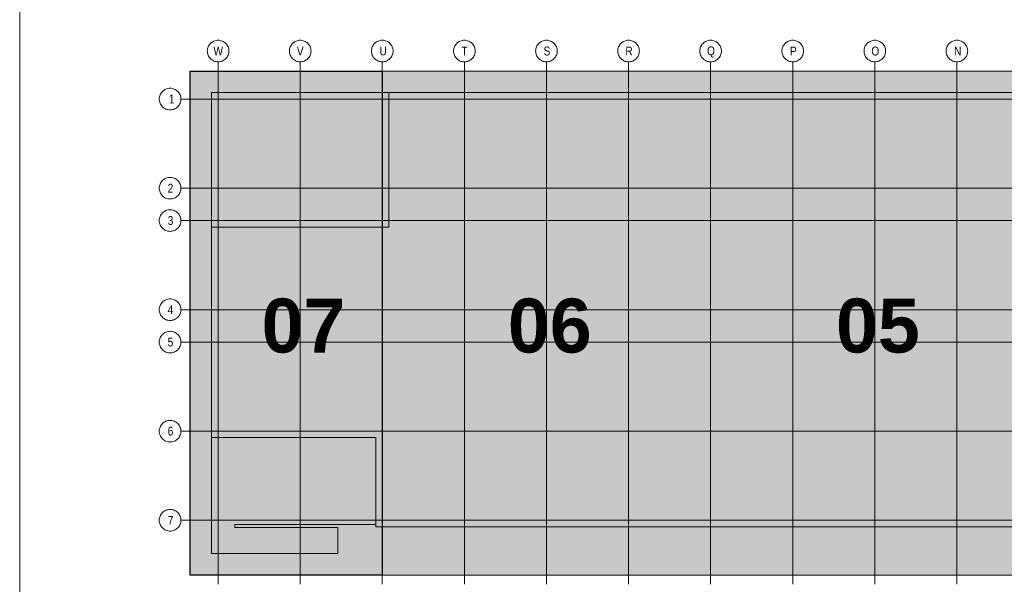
# Model space of a CAD drawing. Extents: x -500 to 300, y 62 to 1162.
# Tile 28 of 256: x 115 to 193, y 239 to 284. Entities that reach past the tile are written whole.
import ezdxf
from ezdxf.lldxf.tags import DXFTag

# ---------------------------------------------------------------- set-up
doc = ezdxf.new("R2010")
doc.units = 0
doc.layers.get('0').update_dxf_attribs({"lineweight": 13})
for name, color, linetype, lineweight in [('iwb_Plankopf Linie', 7, 'Continuous', 13), ('PK_LP', 7, 'Continuous', 9), ('PK_LP_Achsen', 7, 'STRICHPUNKT2', 5)]:
    doc.layers.add(name, color=color, linetype=linetype, lineweight=lineweight)
for name, color, linetype, lineweight, true_color in [('PK_LP_T07', 6, 'Continuous', 9, 0xff00ff), ('PK_LP_T07_Rest', 9, 'Continuous', 9, 0x808080), ('PK_LP_Tennung', 9, 'Continuous', 18, 0x808080)]:
    doc.layers.add(name, color=color, linetype=linetype, lineweight=lineweight, true_color=true_color)
doc.styles.get("Standard").update_dxf_attribs({"font": 'ARIALN.TTF'})
tags = doc.linetypes.add('grob', pattern=[14, 3, -8, 3]).pattern_tags.tags
tags[8:9] = [DXFTag(74, 4), DXFTag(75, 0), DXFTag(340, '0'), DXFTag(46, 0.0), DXFTag(50, 0.0), DXFTag(44, 0.0), DXFTag(45, 0.0)]
tags[6:7] = [DXFTag(74, 4), DXFTag(75, 0), DXFTag(340, '0'), DXFTag(46, 0.0), DXFTag(50, 0.0), DXFTag(44, 0.0), DXFTag(45, 0.0)]
tags[4:5] = [DXFTag(74, 4), DXFTag(75, 0), DXFTag(340, '0'), DXFTag(46, 0.0), DXFTag(50, 0.0), DXFTag(44, 0.0), DXFTag(45, 0.0)]
tags = doc.linetypes.add('STRICHPUNKT2', pattern=[12.7, 6.35, -3.175, 0, -3.175]).pattern_tags.tags
tags[10:11] = [DXFTag(74, 4), DXFTag(75, 0), DXFTag(340, '0'), DXFTag(46, 0.0), DXFTag(50, 0.0), DXFTag(44, 0.0), DXFTag(45, 0.0)]
tags[8:9] = [DXFTag(74, 4), DXFTag(75, 0), DXFTag(340, '0'), DXFTag(46, 0.0), DXFTag(50, 0.0), DXFTag(44, 0.0), DXFTag(45, 0.0)]
tags[6:7] = [DXFTag(74, 4), DXFTag(75, 0), DXFTag(340, '0'), DXFTag(46, 0.0), DXFTag(50, 0.0), DXFTag(44, 0.0), DXFTag(45, 0.0)]
tags[4:5] = [DXFTag(74, 4), DXFTag(75, 0), DXFTag(340, '0'), DXFTag(46, 0.0), DXFTag(50, 0.0), DXFTag(44, 0.0), DXFTag(45, 0.0)]

# ---------------------------------------------------------------- blocks, each defined once
blk = doc.blocks.new('Blockreferenz-A06G93K58I')
at = {"linetype": 'ByBlock', "lineweight": -2, "ltscale": 0.13}
blk.add_hatch(color=0, dxfattribs=at).paths.add_polyline_path([(128.76, 240.014), (128.76, 279.685), (143.888, 279.685), (143.888, 243.82), (143.888, 240.014)])
at = {"layer": 'PK_LP', "linetype": 'grob', "lineweight": 30, "ltscale": 0.3}
for p, q in [((128.76, 279.685), (143.888, 279.685)), ((128.76, 240.014), (128.76, 279.685)), ((143.888, 279.685), (143.888, 240.014)), ((143.888, 240.014), (128.76, 240.014))]:
    blk.add_line(p, q, dxfattribs=at)
at = {"layer": 'PK_LP', "linetype": 'grob', "lineweight": 5, "ltscale": 0.13}
for p, q in [((143.888, 279.685), (169.728, 279.685)), ((143.888, 240.014), (143.888, 279.685)), ((169.728, 279.685), (195.568, 279.685)), ((169.728, 240.014), (169.728, 279.685)), ((169.728, 279.685), (169.728, 240.014)), ((169.728, 240.014), (143.888, 240.014)), ((195.568, 240.014), (169.728, 240.014))]:
    blk.add_line(p, q, dxfattribs=at)
at = {"layer": 'PK_LP', "linetype": 'ByBlock', "lineweight": -2, "ltscale": 0.13}
blk.add_line((143.888, 240.014), (143.888, 279.685), dxfattribs=at)
at = {"layer": 'PK_LP', "linetype": 'ByBlock', "lineweight": 13, "ltscale": 0.13}
for p, q in [((130.46, 277.985), (144.395, 277.985)), ((130.46, 267.408), (130.46, 277.985)), ((209.085, 277.985), (144.395, 277.985)), ((144.395, 277.985), (144.395, 267.408)), ((144.395, 277.985), (144.395, 267.408)), ((130.46, 267.408), (130.46, 250.833)), ((144.395, 267.408), (130.46, 267.408)), ((144.395, 267.408), (130.46, 267.408)), ((130.46, 241.714), (130.46, 250.833)), ((130.46, 250.833), (143.38, 250.833)), ((130.46, 250.833), (143.38, 250.833)), ((143.38, 250.833), (143.38, 243.996)), ((143.38, 250.833), (143.38, 243.82)), ((143.38, 243.996), (132.286, 243.996)), ((132.286, 243.996), (132.286, 243.754)), ((132.286, 243.754), (140.398, 243.754)), ((140.398, 243.754), (140.398, 241.714)), ((143.38, 243.82), (196.075, 243.82)), ((140.398, 241.714), (130.46, 241.714))]:
    blk.add_line(p, q, dxfattribs=at)
at = {"layer": 'PK_LP_Achsen', "linetype": 'ByBlock', "ltscale": 0.13}
for p, q in [((130.642, 282.043), (130.721, 282.071)), ((130.721, 282.071), (130.802, 282.091)), ((130.802, 282.091), (130.884, 282.103)), ((130.884, 282.103), (130.968, 282.108)), ((130.968, 282.108), (131.051, 282.103)), ((131.051, 282.103), (131.134, 282.091)), ((131.134, 282.091), (131.214, 282.071)), ((131.214, 282.071), (131.293, 282.043)), ((137.102, 282.043), (137.181, 282.071)), ((137.181, 282.071), (137.262, 282.091)), ((137.262, 282.091), (137.344, 282.103)), ((137.344, 282.103), (137.428, 282.108)), ((137.428, 282.108), (137.511, 282.103)), ((137.511, 282.103), (137.594, 282.091)), ((137.594, 282.091), (137.674, 282.071)), ((137.674, 282.071), (137.753, 282.043)), ((143.562, 282.043), (143.641, 282.071)), ((143.641, 282.071), (143.722, 282.091)), ((143.722, 282.091), (143.804, 282.103)), ((143.804, 282.103), (143.888, 282.108)), ((143.888, 282.108), (143.971, 282.103)), ((143.971, 282.103), (144.054, 282.091)), ((144.054, 282.091), (144.134, 282.071)), ((144.134, 282.071), (144.213, 282.043)), ((150.022, 282.043), (150.101, 282.071)), ((150.101, 282.071), (150.182, 282.091)), ((150.182, 282.091), (150.264, 282.103)), ((150.264, 282.103), (150.348, 282.108)), ((150.348, 282.108), (150.431, 282.103)), ((150.431, 282.103), (150.514, 282.091)), ((150.514, 282.091), (150.594, 282.071)), ((150.594, 282.071), (150.673, 282.043)), ((156.482, 282.043), (156.561, 282.071)), ((156.561, 282.071), (156.642, 282.091)), ((156.642, 282.091), (156.724, 282.103)), ((156.724, 282.103), (156.808, 282.108)), ((156.808, 282.108), (156.891, 282.103)), ((156.891, 282.103), (156.974, 282.091)), ((156.974, 282.091), (157.054, 282.071)), ((157.054, 282.071), (157.133, 282.043)), ((162.942, 282.043), (163.021, 282.071)), ((163.021, 282.071), (163.102, 282.091)), ((163.102, 282.091), (163.184, 282.103)), ((163.184, 282.103), (163.268, 282.108)), ((163.268, 282.108), (163.351, 282.103)), ((163.351, 282.103), (163.434, 282.091)), ((163.434, 282.091), (163.514, 282.071)), ((163.514, 282.071), (163.593, 282.043)), ((169.402, 282.043), (169.481, 282.071)), ((169.481, 282.071), (169.562, 282.091)), ((169.562, 282.091), (169.644, 282.103)), ((169.644, 282.103), (169.728, 282.108)), ((169.728, 282.108), (169.811, 282.103)), ((169.811, 282.103), (169.894, 282.091)), ((169.894, 282.091), (169.974, 282.071)), ((169.974, 282.071), (170.053, 282.043)), ((175.862, 282.043), (175.941, 282.071)), ((175.941, 282.071), (176.022, 282.091)), ((176.022, 282.091), (176.104, 282.103)), ((176.104, 282.103), (176.188, 282.108)), ((176.188, 282.108), (176.271, 282.103)), ((176.271, 282.103), (176.354, 282.091)), ((176.354, 282.091), (176.434, 282.071)), ((176.434, 282.071), (176.513, 282.043)), ((182.322, 282.043), (182.401, 282.071)), ((182.401, 282.071), (182.482, 282.091)), ((182.482, 282.091), (182.564, 282.103)), ((182.564, 282.103), (182.648, 282.108)), ((182.648, 282.108), (182.731, 282.103)), ((182.731, 282.103), (182.814, 282.091)), ((182.814, 282.091), (182.894, 282.071)), ((182.894, 282.071), (182.973, 282.043)), ((188.782, 282.043), (188.861, 282.071)), ((188.861, 282.071), (188.942, 282.091)), ((188.942, 282.091), (189.024, 282.103)), ((189.024, 282.103), (189.108, 282.108)), ((189.108, 282.108), (189.191, 282.103)), ((189.191, 282.103), (189.274, 282.091)), ((189.274, 282.091), (189.354, 282.071)), ((189.354, 282.071), (189.433, 282.043)), ((130.118, 281.258), (130.122, 281.341)), ((130.122, 281.341), (130.134, 281.423)), ((130.134, 281.423), (130.154, 281.504)), ((130.154, 281.504), (130.182, 281.583)), ((130.182, 281.583), (130.218, 281.658)), ((130.218, 281.658), (130.261, 281.73)), ((130.261, 281.73), (130.311, 281.797)), ((130.311, 281.797), (130.367, 281.859)), ((130.367, 281.859), (130.428, 281.915)), ((130.428, 281.915), (130.495, 281.964)), ((130.495, 281.964), (130.567, 282.007)), ((130.567, 282.007), (130.642, 282.043)), ((131.293, 282.043), (131.368, 282.007)), ((131.368, 282.007), (131.44, 281.964)), ((131.44, 281.964), (131.507, 281.915)), ((131.507, 281.915), (131.569, 281.859)), ((131.569, 281.859), (131.625, 281.797)), ((131.625, 281.797), (131.674, 281.73)), ((131.674, 281.73), (131.717, 281.658)), ((131.717, 281.658), (131.753, 281.583)), ((131.753, 281.583), (131.781, 281.504)), ((131.781, 281.504), (131.801, 281.423)), ((131.801, 281.423), (131.814, 281.341)), ((131.814, 281.341), (131.818, 281.258)), ((136.578, 281.258), (136.582, 281.341)), ((136.582, 281.341), (136.594, 281.423)), ((136.594, 281.423), (136.614, 281.504)), ((136.614, 281.504), (136.642, 281.583)), ((136.642, 281.583), (136.678, 281.658)), ((136.678, 281.658), (136.721, 281.73)), ((136.721, 281.73), (136.771, 281.797)), ((136.771, 281.797), (136.827, 281.859)), ((136.827, 281.859), (136.888, 281.915)), ((136.888, 281.915), (136.955, 281.964)), ((136.955, 281.964), (137.027, 282.007)), ((137.027, 282.007), (137.102, 282.043)), ((137.753, 282.043), (137.828, 282.007)), ((137.828, 282.007), (137.9, 281.964)), ((137.9, 281.964), (137.967, 281.915)), ((137.967, 281.915), (138.029, 281.859)), ((138.029, 281.859), (138.085, 281.797)), ((138.085, 281.797), (138.134, 281.73)), ((138.134, 281.73), (138.177, 281.658)), ((138.177, 281.658), (138.213, 281.583)), ((138.213, 281.583), (138.241, 281.504)), ((138.241, 281.504), (138.261, 281.423)), ((138.261, 281.423), (138.274, 281.341)), ((138.274, 281.341), (138.278, 281.258)), ((143.038, 281.258), (143.042, 281.341)), ((143.042, 281.341), (143.054, 281.423)), ((143.054, 281.423), (143.074, 281.504)), ((143.074, 281.504), (143.102, 281.583)), ((143.102, 281.583), (143.138, 281.658)), ((143.138, 281.658), (143.181, 281.73)), ((143.181, 281.73), (143.231, 281.797)), ((143.231, 281.797), (143.287, 281.859)), ((143.287, 281.859), (143.348, 281.915)), ((143.348, 281.915), (143.415, 281.964)), ((143.415, 281.964), (143.487, 282.007)), ((143.487, 282.007), (143.562, 282.043)), ((144.213, 282.043), (144.288, 282.007)), ((144.288, 282.007), (144.36, 281.964)), ((144.36, 281.964), (144.427, 281.915)), ((144.427, 281.915), (144.489, 281.859)), ((144.489, 281.859), (144.545, 281.797)), ((144.545, 281.797), (144.594, 281.73)), ((144.594, 281.73), (144.637, 281.658)), ((144.637, 281.658), (144.673, 281.583)), ((144.673, 281.583), (144.701, 281.504)), ((144.701, 281.504), (144.721, 281.423)), ((144.721, 281.423), (144.734, 281.341)), ((144.734, 281.341), (144.738, 281.258)), ((149.498, 281.258), (149.502, 281.341)), ((149.502, 281.341), (149.514, 281.423)), ((149.514, 281.423), (149.534, 281.504)), ((149.534, 281.504), (149.562, 281.583)), ((149.562, 281.583), (149.598, 281.658)), ((149.598, 281.658), (149.641, 281.73)), ((149.641, 281.73), (149.691, 281.797)), ((149.691, 281.797), (149.747, 281.859)), ((149.747, 281.859), (149.808, 281.915)), ((149.808, 281.915), (149.875, 281.964)), ((149.875, 281.964), (149.947, 282.007)), ((149.947, 282.007), (150.022, 282.043)), ((150.673, 282.043), (150.748, 282.007)), ((150.748, 282.007), (150.82, 281.964)), ((150.82, 281.964), (150.887, 281.915)), ((150.887, 281.915), (150.949, 281.859)), ((150.949, 281.859), (151.005, 281.797)), ((151.005, 281.797), (151.054, 281.73)), ((151.054, 281.73), (151.097, 281.658)), ((151.097, 281.658), (151.133, 281.583)), ((151.133, 281.583), (151.161, 281.504)), ((151.161, 281.504), (151.181, 281.423)), ((151.181, 281.423), (151.194, 281.341)), ((151.194, 281.341), (151.198, 281.258)), ((155.958, 281.258), (155.962, 281.341)), ((155.962, 281.341), (155.974, 281.423)), ((155.974, 281.423), (155.994, 281.504)), ((155.994, 281.504), (156.022, 281.583)), ((156.022, 281.583), (156.058, 281.658)), ((156.058, 281.658), (156.101, 281.73)), ((156.101, 281.73), (156.151, 281.797)), ((156.151, 281.797), (156.207, 281.859)), ((156.207, 281.859), (156.268, 281.915)), ((156.268, 281.915), (156.335, 281.964)), ((156.335, 281.964), (156.407, 282.007)), ((156.407, 282.007), (156.482, 282.043)), ((157.133, 282.043), (157.208, 282.007)), ((157.208, 282.007), (157.28, 281.964)), ((157.28, 281.964), (157.347, 281.915)), ((157.347, 281.915), (157.409, 281.859)), ((157.409, 281.859), (157.465, 281.797)), ((157.465, 281.797), (157.514, 281.73)), ((157.514, 281.73), (157.557, 281.658)), ((157.557, 281.658), (157.593, 281.583)), ((157.593, 281.583), (157.621, 281.504)), ((157.621, 281.504), (157.641, 281.423)), ((157.641, 281.423), (157.654, 281.341)), ((157.654, 281.341), (157.658, 281.258)), ((162.418, 281.258), (162.422, 281.341)), ((162.422, 281.341), (162.434, 281.423)), ((162.434, 281.423), (162.454, 281.504)), ((162.454, 281.504), (162.482, 281.583)), ((162.482, 281.583), (162.518, 281.658)), ((162.518, 281.658), (162.561, 281.73)), ((162.561, 281.73), (162.611, 281.797)), ((162.611, 281.797), (162.667, 281.859)), ((162.667, 281.859), (162.728, 281.915)), ((162.728, 281.915), (162.795, 281.964)), ((162.795, 281.964), (162.867, 282.007)), ((162.867, 282.007), (162.942, 282.043)), ((163.593, 282.043), (163.668, 282.007)), ((163.668, 282.007), (163.74, 281.964)), ((163.74, 281.964), (163.807, 281.915)), ((163.807, 281.915), (163.869, 281.859)), ((163.869, 281.859), (163.925, 281.797)), ((163.925, 281.797), (163.974, 281.73)), ((163.974, 281.73), (164.017, 281.658)), ((164.017, 281.658), (164.053, 281.583)), ((164.053, 281.583), (164.081, 281.504)), ((164.081, 281.504), (164.101, 281.423)), ((164.101, 281.423), (164.114, 281.341)), ((164.114, 281.341), (164.118, 281.258)), ((168.878, 281.258), (168.882, 281.341)), ((168.882, 281.341), (168.894, 281.423)), ((168.894, 281.423), (168.914, 281.504)), ((168.914, 281.504), (168.942, 281.583)), ((168.942, 281.583), (168.978, 281.658)), ((168.978, 281.658), (169.021, 281.73)), ((169.021, 281.73), (169.071, 281.797)), ((169.071, 281.797), (169.127, 281.859)), ((169.127, 281.859), (169.188, 281.915)), ((169.188, 281.915), (169.255, 281.964)), ((169.255, 281.964), (169.327, 282.007)), ((169.327, 282.007), (169.402, 282.043)), ((170.053, 282.043), (170.128, 282.007)), ((170.128, 282.007), (170.2, 281.964)), ((170.2, 281.964), (170.267, 281.915)), ((170.267, 281.915), (170.329, 281.859)), ((170.329, 281.859), (170.385, 281.797)), ((170.385, 281.797), (170.434, 281.73)), ((170.434, 281.73), (170.477, 281.658)), ((170.477, 281.658), (170.513, 281.583)), ((170.513, 281.583), (170.541, 281.504)), ((170.541, 281.504), (170.561, 281.423)), ((170.561, 281.423), (170.574, 281.341)), ((170.574, 281.341), (170.578, 281.258)), ((175.338, 281.258), (175.342, 281.341)), ((175.342, 281.341), (175.354, 281.423)), ((175.354, 281.423), (175.374, 281.504)), ((175.374, 281.504), (175.402, 281.583)), ((175.402, 281.583), (175.438, 281.658)), ((175.438, 281.658), (175.481, 281.73)), ((175.481, 281.73), (175.531, 281.797)), ((175.531, 281.797), (175.587, 281.859)), ((175.587, 281.859), (175.648, 281.915)), ((175.648, 281.915), (175.715, 281.964)), ((175.715, 281.964), (175.787, 282.007)), ((175.787, 282.007), (175.862, 282.043)), ((176.513, 282.043), (176.588, 282.007)), ((176.588, 282.007), (176.66, 281.964)), ((176.66, 281.964), (176.727, 281.915)), ((176.727, 281.915), (176.789, 281.859)), ((176.789, 281.859), (176.845, 281.797)), ((176.845, 281.797), (176.894, 281.73)), ((176.894, 281.73), (176.937, 281.658)), ((176.937, 281.658), (176.973, 281.583)), ((176.973, 281.583), (177.001, 281.504)), ((177.001, 281.504), (177.021, 281.423)), ((177.021, 281.423), (177.034, 281.341)), ((177.034, 281.341), (177.038, 281.258)), ((181.798, 281.258), (181.802, 281.341)), ((181.802, 281.341), (181.814, 281.423)), ((181.814, 281.423), (181.834, 281.504)), ((181.834, 281.504), (181.862, 281.583)), ((181.862, 281.583), (181.898, 281.658)), ((181.898, 281.658), (181.941, 281.73)), ((181.941, 281.73), (181.991, 281.797)), ((181.991, 281.797), (182.047, 281.859)), ((182.047, 281.859), (182.108, 281.915)), ((182.108, 281.915), (182.175, 281.964)), ((182.175, 281.964), (182.247, 282.007)), ((182.247, 282.007), (182.322, 282.043)), ((182.973, 282.043), (183.048, 282.007)), ((183.048, 282.007), (183.12, 281.964)), ((183.12, 281.964), (183.187, 281.915)), ((183.187, 281.915), (183.249, 281.859)), ((183.249, 281.859), (183.305, 281.797)), ((183.305, 281.797), (183.354, 281.73)), ((183.354, 281.73), (183.397, 281.658)), ((183.397, 281.658), (183.433, 281.583)), ((183.433, 281.583), (183.461, 281.504)), ((183.461, 281.504), (183.481, 281.423)), ((183.481, 281.423), (183.494, 281.341)), ((183.494, 281.341), (183.498, 281.258)), ((188.258, 281.258), (188.262, 281.341)), ((188.262, 281.341), (188.274, 281.423)), ((188.274, 281.423), (188.294, 281.504)), ((188.294, 281.504), (188.322, 281.583)), ((188.322, 281.583), (188.358, 281.658)), ((188.358, 281.658), (188.401, 281.73)), ((188.401, 281.73), (188.451, 281.797)), ((188.451, 281.797), (188.507, 281.859)), ((188.507, 281.859), (188.568, 281.915)), ((188.568, 281.915), (188.635, 281.964)), ((188.635, 281.964), (188.707, 282.007)), ((188.707, 282.007), (188.782, 282.043)), ((189.433, 282.043), (189.508, 282.007)), ((189.508, 282.007), (189.58, 281.964)), ((189.58, 281.964), (189.647, 281.915)), ((189.647, 281.915), (189.709, 281.859)), ((189.709, 281.859), (189.765, 281.797)), ((189.765, 281.797), (189.814, 281.73)), ((189.814, 281.73), (189.857, 281.658)), ((189.857, 281.658), (189.893, 281.583)), ((189.893, 281.583), (189.921, 281.504)), ((189.921, 281.504), (189.941, 281.423)), ((189.941, 281.423), (189.954, 281.341)), ((189.954, 281.341), (189.958, 281.258)), ((130.122, 281.174), (130.118, 281.258)), ((130.134, 281.092), (130.122, 281.174)), ((130.154, 281.011), (130.134, 281.092)), ((130.182, 280.932), (130.154, 281.011)), ((130.218, 280.857), (130.182, 280.932)), ((130.261, 280.785), (130.218, 280.857)), ((130.311, 280.718), (130.261, 280.785)), ((130.367, 280.656), (130.311, 280.718)), ((130.428, 280.6), (130.367, 280.656)), ((130.495, 280.551), (130.428, 280.6)), ((130.567, 280.508), (130.495, 280.551)), ((130.642, 280.472), (130.567, 280.508)), ((131.368, 280.508), (131.293, 280.472)), ((131.44, 280.551), (131.368, 280.508)), ((131.507, 280.6), (131.44, 280.551)), ((131.569, 280.656), (131.507, 280.6)), ((131.625, 280.718), (131.569, 280.656)), ((131.674, 280.785), (131.625, 280.718)), ((131.717, 280.857), (131.674, 280.785)), ((131.753, 280.932), (131.717, 280.857)), ((131.781, 281.011), (131.753, 280.932)), ((131.801, 281.092), (131.781, 281.011)), ((131.814, 281.174), (131.801, 281.092)), ((131.818, 281.258), (131.814, 281.174)), ((136.582, 281.174), (136.578, 281.258)), ((136.594, 281.092), (136.582, 281.174)), ((136.614, 281.011), (136.594, 281.092)), ((136.642, 280.932), (136.614, 281.011)), ((136.678, 280.857), (136.642, 280.932)), ((136.721, 280.785), (136.678, 280.857)), ((136.771, 280.718), (136.721, 280.785)), ((136.827, 280.656), (136.771, 280.718)), ((136.888, 280.6), (136.827, 280.656)), ((136.955, 280.551), (136.888, 280.6)), ((137.027, 280.508), (136.955, 280.551)), ((137.102, 280.472), (137.027, 280.508)), ((137.828, 280.508), (137.753, 280.472)), ((137.9, 280.551), (137.828, 280.508)), ((137.967, 280.6), (137.9, 280.551)), ((138.029, 280.656), (137.967, 280.6)), ((138.085, 280.718), (138.029, 280.656)), ((138.134, 280.785), (138.085, 280.718)), ((138.177, 280.857), (138.134, 280.785)), ((138.213, 280.932), (138.177, 280.857)), ((138.241, 281.011), (138.213, 280.932)), ((138.261, 281.092), (138.241, 281.011)), ((138.274, 281.174), (138.261, 281.092)), ((138.278, 281.258), (138.274, 281.174)), ((143.042, 281.174), (143.038, 281.258)), ((143.054, 281.092), (143.042, 281.174)), ((143.074, 281.011), (143.054, 281.092)), ((143.102, 280.932), (143.074, 281.011)), ((143.138, 280.857), (143.102, 280.932)), ((143.181, 280.785), (143.138, 280.857)), ((143.231, 280.718), (143.181, 280.785)), ((143.287, 280.656), (143.231, 280.718)), ((143.348, 280.6), (143.287, 280.656)), ((143.415, 280.551), (143.348, 280.6)), ((143.487, 280.508), (143.415, 280.551)), ((143.562, 280.472), (143.487, 280.508)), ((144.288, 280.508), (144.213, 280.472)), ((144.36, 280.551), (144.288, 280.508)), ((144.427, 280.6), (144.36, 280.551)), ((144.489, 280.656), (144.427, 280.6)), ((144.545, 280.718), (144.489, 280.656)), ((144.594, 280.785), (144.545, 280.718)), ((144.637, 280.857), (144.594, 280.785)), ((144.673, 280.932), (144.637, 280.857)), ((144.701, 281.011), (144.673, 280.932)), ((144.721, 281.092), (144.701, 281.011)), ((144.734, 281.174), (144.721, 281.092)), ((144.738, 281.258), (144.734, 281.174)), ((149.502, 281.174), (149.498, 281.258)), ((149.514, 281.092), (149.502, 281.174)), ((149.534, 281.011), (149.514, 281.092)), ((149.562, 280.932), (149.534, 281.011)), ((149.598, 280.857), (149.562, 280.932)), ((149.641, 280.785), (149.598, 280.857)), ((149.691, 280.718), (149.641, 280.785)), ((149.747, 280.656), (149.691, 280.718)), ((149.808, 280.6), (149.747, 280.656)), ((149.875, 280.551), (149.808, 280.6)), ((149.947, 280.508), (149.875, 280.551)), ((150.022, 280.472), (149.947, 280.508)), ((150.748, 280.508), (150.673, 280.472)), ((150.82, 280.551), (150.748, 280.508)), ((150.887, 280.6), (150.82, 280.551)), ((150.949, 280.656), (150.887, 280.6)), ((151.005, 280.718), (150.949, 280.656)), ((151.054, 280.785), (151.005, 280.718)), ((151.097, 280.857), (151.054, 280.785)), ((151.133, 280.932), (151.097, 280.857)), ((151.161, 281.011), (151.133, 280.932)), ((151.181, 281.092), (151.161, 281.011)), ((151.194, 281.174), (151.181, 281.092)), ((151.198, 281.258), (151.194, 281.174)), ((155.962, 281.174), (155.958, 281.258)), ((155.974, 281.092), (155.962, 281.174)), ((155.994, 281.011), (155.974, 281.092)), ((156.022, 280.932), (155.994, 281.011)), ((156.058, 280.857), (156.022, 280.932)), ((156.101, 280.785), (156.058, 280.857)), ((156.151, 280.718), (156.101, 280.785)), ((156.207, 280.656), (156.151, 280.718)), ((156.268, 280.6), (156.207, 280.656)), ((156.335, 280.551), (156.268, 280.6)), ((156.407, 280.508), (156.335, 280.551)), ((156.482, 280.472), (156.407, 280.508)), ((157.208, 280.508), (157.133, 280.472)), ((157.28, 280.551), (157.208, 280.508)), ((157.347, 280.6), (157.28, 280.551)), ((157.409, 280.656), (157.347, 280.6)), ((157.465, 280.718), (157.409, 280.656)), ((157.514, 280.785), (157.465, 280.718)), ((157.557, 280.857), (157.514, 280.785)), ((157.593, 280.932), (157.557, 280.857)), ((157.621, 281.011), (157.593, 280.932)), ((157.641, 281.092), (157.621, 281.011)), ((157.654, 281.174), (157.641, 281.092)), ((157.658, 281.258), (157.654, 281.174)), ((162.422, 281.174), (162.418, 281.258)), ((162.434, 281.092), (162.422, 281.174)), ((162.454, 281.011), (162.434, 281.092)), ((162.482, 280.932), (162.454, 281.011)), ((162.518, 280.857), (162.482, 280.932)), ((162.561, 280.785), (162.518, 280.857)), ((162.611, 280.718), (162.561, 280.785)), ((162.667, 280.656), (162.611, 280.718)), ((162.728, 280.6), (162.667, 280.656)), ((162.795, 280.551), (162.728, 280.6)), ((162.867, 280.508), (162.795, 280.551)), ((162.942, 280.472), (162.867, 280.508)), ((163.668, 280.508), (163.593, 280.472)), ((163.74, 280.551), (163.668, 280.508)), ((163.807, 280.6), (163.74, 280.551)), ((163.869, 280.656), (163.807, 280.6)), ((163.925, 280.718), (163.869, 280.656)), ((163.974, 280.785), (163.925, 280.718)), ((164.017, 280.857), (163.974, 280.785)), ((164.053, 280.932), (164.017, 280.857)), ((164.081, 281.011), (164.053, 280.932)), ((164.101, 281.092), (164.081, 281.011)), ((164.114, 281.174), (164.101, 281.092)), ((164.118, 281.258), (164.114, 281.174)), ((168.882, 281.174), (168.878, 281.258)), ((168.894, 281.092), (168.882, 281.174)), ((168.914, 281.011), (168.894, 281.092)), ((168.942, 280.932), (168.914, 281.011)), ((168.978, 280.857), (168.942, 280.932)), ((169.021, 280.785), (168.978, 280.857)), ((169.071, 280.718), (169.021, 280.785)), ((169.127, 280.656), (169.071, 280.718)), ((169.188, 280.6), (169.127, 280.656)), ((169.255, 280.551), (169.188, 280.6)), ((169.327, 280.508), (169.255, 280.551)), ((169.402, 280.472), (169.327, 280.508)), ((170.128, 280.508), (170.053, 280.472)), ((170.2, 280.551), (170.128, 280.508)), ((170.267, 280.6), (170.2, 280.551)), ((170.329, 280.656), (170.267, 280.6)), ((170.385, 280.718), (170.329, 280.656)), ((170.434, 280.785), (170.385, 280.718)), ((170.477, 280.857), (170.434, 280.785)), ((170.513, 280.932), (170.477, 280.857)), ((170.541, 281.011), (170.513, 280.932)), ((170.561, 281.092), (170.541, 281.011)), ((170.574, 281.174), (170.561, 281.092)), ((170.578, 281.258), (170.574, 281.174)), ((175.342, 281.174), (175.338, 281.258)), ((175.354, 281.092), (175.342, 281.174)), ((175.374, 281.011), (175.354, 281.092)), ((175.402, 280.932), (175.374, 281.011)), ((175.438, 280.857), (175.402, 280.932)), ((175.481, 280.785), (175.438, 280.857)), ((175.531, 280.718), (175.481, 280.785)), ((175.587, 280.656), (175.531, 280.718)), ((175.648, 280.6), (175.587, 280.656)), ((175.715, 280.551), (175.648, 280.6)), ((175.787, 280.508), (175.715, 280.551)), ((175.862, 280.472), (175.787, 280.508)), ((176.588, 280.508), (176.513, 280.472)), ((176.66, 280.551), (176.588, 280.508)), ((176.727, 280.6), (176.66, 280.551)), ((176.789, 280.656), (176.727, 280.6)), ((176.845, 280.718), (176.789, 280.656)), ((176.894, 280.785), (176.845, 280.718)), ((176.937, 280.857), (176.894, 280.785)), ((176.973, 280.932), (176.937, 280.857)), ((177.001, 281.011), (176.973, 280.932)), ((177.021, 281.092), (177.001, 281.011)), ((177.034, 281.174), (177.021, 281.092)), ((177.038, 281.258), (177.034, 281.174)), ((181.802, 281.174), (181.798, 281.258)), ((181.814, 281.092), (181.802, 281.174)), ((181.834, 281.011), (181.814, 281.092)), ((181.862, 280.932), (181.834, 281.011)), ((181.898, 280.857), (181.862, 280.932)), ((181.941, 280.785), (181.898, 280.857)), ((181.991, 280.718), (181.941, 280.785)), ((182.047, 280.656), (181.991, 280.718)), ((182.108, 280.6), (182.047, 280.656)), ((182.175, 280.551), (182.108, 280.6)), ((182.247, 280.508), (182.175, 280.551)), ((182.322, 280.472), (182.247, 280.508)), ((183.048, 280.508), (182.973, 280.472)), ((183.12, 280.551), (183.048, 280.508)), ((183.187, 280.6), (183.12, 280.551)), ((183.249, 280.656), (183.187, 280.6)), ((183.305, 280.718), (183.249, 280.656)), ((183.354, 280.785), (183.305, 280.718)), ((183.397, 280.857), (183.354, 280.785)), ((183.433, 280.932), (183.397, 280.857)), ((183.461, 281.011), (183.433, 280.932)), ((183.481, 281.092), (183.461, 281.011)), ((183.494, 281.174), (183.481, 281.092)), ((183.498, 281.258), (183.494, 281.174)), ((188.262, 281.174), (188.258, 281.258)), ((188.274, 281.092), (188.262, 281.174)), ((188.294, 281.011), (188.274, 281.092)), ((188.322, 280.932), (188.294, 281.011)), ((188.358, 280.857), (188.322, 280.932)), ((188.401, 280.785), (188.358, 280.857)), ((188.451, 280.718), (188.401, 280.785)), ((188.507, 280.656), (188.451, 280.718)), ((188.568, 280.6), (188.507, 280.656)), ((188.635, 280.551), (188.568, 280.6)), ((188.707, 280.508), (188.635, 280.551)), ((188.782, 280.472), (188.707, 280.508)), ((189.508, 280.508), (189.433, 280.472)), ((189.58, 280.551), (189.508, 280.508)), ((189.647, 280.6), (189.58, 280.551)), ((189.709, 280.656), (189.647, 280.6)), ((189.765, 280.718), (189.709, 280.656)), ((189.814, 280.785), (189.765, 280.718)), ((189.857, 280.857), (189.814, 280.785)), ((189.893, 280.932), (189.857, 280.857)), ((189.921, 281.011), (189.893, 280.932)), ((189.941, 281.092), (189.921, 281.011)), ((189.954, 281.174), (189.941, 281.092)), ((189.958, 281.258), (189.954, 281.174)), ((130.721, 280.444), (130.642, 280.472)), ((130.802, 280.424), (130.721, 280.444)), ((130.884, 280.412), (130.802, 280.424)), ((130.968, 280.408), (130.884, 280.412)), ((131.051, 280.412), (130.968, 280.408)), ((131.134, 280.424), (131.051, 280.412)), ((131.214, 280.444), (131.134, 280.424)), ((131.293, 280.472), (131.214, 280.444)), ((137.181, 280.444), (137.102, 280.472)), ((137.262, 280.424), (137.181, 280.444)), ((137.344, 280.412), (137.262, 280.424)), ((137.428, 280.408), (137.344, 280.412)), ((137.511, 280.412), (137.428, 280.408)), ((137.594, 280.424), (137.511, 280.412)), ((137.674, 280.444), (137.594, 280.424)), ((137.753, 280.472), (137.674, 280.444)), ((143.641, 280.444), (143.562, 280.472)), ((143.722, 280.424), (143.641, 280.444)), ((143.804, 280.412), (143.722, 280.424)), ((143.888, 280.408), (143.804, 280.412)), ((143.971, 280.412), (143.888, 280.408)), ((144.054, 280.424), (143.971, 280.412)), ((144.134, 280.444), (144.054, 280.424)), ((144.213, 280.472), (144.134, 280.444)), ((150.101, 280.444), (150.022, 280.472)), ((150.182, 280.424), (150.101, 280.444)), ((150.264, 280.412), (150.182, 280.424)), ((150.348, 280.408), (150.264, 280.412)), ((150.431, 280.412), (150.348, 280.408)), ((150.514, 280.424), (150.431, 280.412)), ((150.594, 280.444), (150.514, 280.424)), ((150.673, 280.472), (150.594, 280.444)), ((156.561, 280.444), (156.482, 280.472)), ((156.642, 280.424), (156.561, 280.444)), ((156.724, 280.412), (156.642, 280.424)), ((156.808, 280.408), (156.724, 280.412)), ((156.891, 280.412), (156.808, 280.408)), ((156.974, 280.424), (156.891, 280.412)), ((157.054, 280.444), (156.974, 280.424)), ((157.133, 280.472), (157.054, 280.444)), ((163.021, 280.444), (162.942, 280.472)), ((163.102, 280.424), (163.021, 280.444)), ((163.184, 280.412), (163.102, 280.424)), ((163.268, 280.408), (163.184, 280.412)), ((163.351, 280.412), (163.268, 280.408)), ((163.434, 280.424), (163.351, 280.412)), ((163.514, 280.444), (163.434, 280.424)), ((163.593, 280.472), (163.514, 280.444)), ((169.481, 280.444), (169.402, 280.472)), ((169.562, 280.424), (169.481, 280.444)), ((169.644, 280.412), (169.562, 280.424)), ((169.728, 280.408), (169.644, 280.412)), ((169.811, 280.412), (169.728, 280.408)), ((169.894, 280.424), (169.811, 280.412)), ((169.974, 280.444), (169.894, 280.424)), ((170.053, 280.472), (169.974, 280.444)), ((175.941, 280.444), (175.862, 280.472)), ((176.022, 280.424), (175.941, 280.444)), ((176.104, 280.412), (176.022, 280.424)), ((176.188, 280.408), (176.104, 280.412)), ((176.271, 280.412), (176.188, 280.408)), ((176.354, 280.424), (176.271, 280.412)), ((176.434, 280.444), (176.354, 280.424)), ((176.513, 280.472), (176.434, 280.444)), ((182.401, 280.444), (182.322, 280.472)), ((182.482, 280.424), (182.401, 280.444)), ((182.564, 280.412), (182.482, 280.424)), ((182.648, 280.408), (182.564, 280.412)), ((182.731, 280.412), (182.648, 280.408)), ((182.814, 280.424), (182.731, 280.412)), ((182.894, 280.444), (182.814, 280.424)), ((182.973, 280.472), (182.894, 280.444)), ((188.861, 280.444), (188.782, 280.472)), ((188.942, 280.424), (188.861, 280.444)), ((189.024, 280.412), (188.942, 280.424)), ((189.108, 280.408), (189.024, 280.412)), ((189.191, 280.412), (189.108, 280.408)), ((189.274, 280.424), (189.191, 280.412)), ((189.354, 280.444), (189.274, 280.424)), ((189.433, 280.472), (189.354, 280.444)), ((126.649, 278.135), (126.716, 278.184)), ((126.716, 278.184), (126.787, 278.227)), ((126.787, 278.227), (126.862, 278.263)), ((126.862, 278.263), (126.941, 278.291)), ((126.941, 278.291), (127.022, 278.311)), ((127.022, 278.311), (127.104, 278.323)), ((127.104, 278.323), (127.188, 278.328)), ((127.188, 278.328), (127.271, 278.323)), ((127.271, 278.323), (127.354, 278.311)), ((127.354, 278.311), (127.434, 278.291)), ((127.434, 278.291), (127.513, 278.263)), ((127.513, 278.263), (127.588, 278.227)), ((127.588, 278.227), (127.66, 278.184)), ((127.66, 278.184), (127.727, 278.135)), ((126.338, 277.478), (126.342, 277.561)), ((126.342, 277.394), (126.338, 277.478)), ((126.342, 277.561), (126.354, 277.643)), ((126.354, 277.643), (126.374, 277.724)), ((126.374, 277.724), (126.402, 277.803)), ((126.402, 277.803), (126.438, 277.878)), ((126.438, 277.878), (126.481, 277.95)), ((126.481, 277.95), (126.531, 278.017)), ((126.531, 278.017), (126.587, 278.079)), ((126.587, 278.079), (126.649, 278.135)), ((127.727, 278.135), (127.789, 278.079)), ((127.789, 278.079), (127.845, 278.017)), ((127.845, 278.017), (127.894, 277.95)), ((127.894, 277.95), (127.937, 277.878)), ((127.937, 277.878), (127.973, 277.803)), ((127.973, 277.803), (128.001, 277.724)), ((128.001, 277.724), (128.021, 277.643)), ((128.021, 277.643), (128.034, 277.561)), ((128.034, 277.561), (128.038, 277.478)), ((128.038, 277.478), (128.034, 277.394)), ((126.354, 277.312), (126.342, 277.394)), ((126.374, 277.231), (126.354, 277.312)), ((126.402, 277.152), (126.374, 277.231)), ((126.438, 277.077), (126.402, 277.152)), ((126.481, 277.005), (126.438, 277.077)), ((126.531, 276.938), (126.481, 277.005)), ((126.587, 276.877), (126.531, 276.938)), ((126.649, 276.82), (126.587, 276.877)), ((126.716, 276.771), (126.649, 276.82)), ((126.787, 276.728), (126.716, 276.771)), ((126.862, 276.692), (126.787, 276.728)), ((126.941, 276.664), (126.862, 276.692)), ((127.022, 276.644), (126.941, 276.664)), ((127.104, 276.632), (127.022, 276.644)), ((127.188, 276.628), (127.104, 276.632)), ((127.271, 276.632), (127.188, 276.628)), ((127.354, 276.644), (127.271, 276.632)), ((127.434, 276.664), (127.354, 276.644)), ((127.513, 276.692), (127.434, 276.664)), ((127.588, 276.728), (127.513, 276.692)), ((127.66, 276.771), (127.588, 276.728)), ((127.727, 276.82), (127.66, 276.771)), ((127.789, 276.877), (127.727, 276.82)), ((127.845, 276.938), (127.789, 276.877)), ((127.894, 277.005), (127.845, 276.938)), ((127.937, 277.077), (127.894, 277.005)), ((127.973, 277.152), (127.937, 277.077)), ((128.001, 277.231), (127.973, 277.152)), ((128.021, 277.312), (128.001, 277.231)), ((128.034, 277.394), (128.021, 277.312)), ((126.716, 271.172), (126.787, 271.215)), ((126.787, 271.215), (126.862, 271.25)), ((126.862, 271.25), (126.941, 271.278)), ((126.941, 271.278), (127.022, 271.299)), ((127.022, 271.299), (127.104, 271.311)), ((127.104, 271.311), (127.188, 271.315)), ((127.188, 271.315), (127.271, 271.311)), ((127.271, 271.311), (127.354, 271.299)), ((127.354, 271.299), (127.434, 271.278)), ((127.434, 271.278), (127.513, 271.25)), ((127.513, 271.25), (127.588, 271.215)), ((127.588, 271.215), (127.66, 271.172)), ((126.338, 270.465), (126.342, 270.548)), ((126.342, 270.382), (126.338, 270.465)), ((126.342, 270.548), (126.354, 270.631)), ((126.354, 270.631), (126.374, 270.712)), ((126.374, 270.712), (126.402, 270.79)), ((126.402, 270.79), (126.438, 270.866)), ((126.438, 270.866), (126.481, 270.937)), ((126.481, 270.937), (126.531, 271.004)), ((126.531, 271.004), (126.587, 271.066)), ((126.587, 271.066), (126.649, 271.122)), ((126.649, 271.122), (126.716, 271.172)), ((127.66, 271.172), (127.727, 271.122)), ((127.727, 271.122), (127.789, 271.066)), ((127.789, 271.066), (127.845, 271.004)), ((127.845, 271.004), (127.894, 270.937)), ((127.894, 270.937), (127.937, 270.866)), ((127.937, 270.866), (127.973, 270.79)), ((127.973, 270.79), (128.001, 270.712)), ((128.001, 270.712), (128.021, 270.631)), ((128.021, 270.631), (128.034, 270.548)), ((128.034, 270.548), (128.038, 270.465)), ((128.038, 270.465), (128.034, 270.382)), ((126.354, 270.299), (126.342, 270.382)), ((126.374, 270.218), (126.354, 270.299)), ((126.402, 270.14), (126.374, 270.218)), ((126.438, 270.064), (126.402, 270.14)), ((126.481, 269.993), (126.438, 270.064)), ((126.531, 269.926), (126.481, 269.993)), ((126.587, 269.864), (126.531, 269.926)), ((126.649, 269.808), (126.587, 269.864)), ((126.716, 269.758), (126.649, 269.808)), ((126.787, 269.715), (126.716, 269.758)), ((126.862, 269.68), (126.787, 269.715)), ((126.941, 269.652), (126.862, 269.68)), ((127.022, 269.631), (126.941, 269.652)), ((127.434, 269.652), (127.354, 269.631)), ((127.513, 269.68), (127.434, 269.652)), ((127.588, 269.715), (127.513, 269.68)), ((127.66, 269.758), (127.588, 269.715)), ((127.727, 269.808), (127.66, 269.758)), ((127.789, 269.864), (127.727, 269.808)), ((127.845, 269.926), (127.789, 269.864)), ((127.894, 269.993), (127.845, 269.926)), ((127.937, 270.064), (127.894, 269.993)), ((127.973, 270.14), (127.937, 270.064)), ((128.001, 270.218), (127.973, 270.14)), ((128.021, 270.299), (128.001, 270.218)), ((128.034, 270.382), (128.021, 270.299)), ((127.104, 269.619), (127.022, 269.631)), ((127.188, 269.615), (127.104, 269.619)), ((127.271, 269.619), (127.188, 269.615)), ((127.354, 269.631), (127.271, 269.619)), ((126.354, 268.081), (126.374, 268.162)), ((126.374, 268.162), (126.402, 268.24)), ((126.402, 268.24), (126.438, 268.316)), ((126.438, 268.316), (126.481, 268.387)), ((126.481, 268.387), (126.531, 268.454)), ((126.531, 268.454), (126.587, 268.516)), ((126.587, 268.516), (126.649, 268.572)), ((126.649, 268.572), (126.716, 268.622)), ((126.716, 268.622), (126.787, 268.665)), ((126.787, 268.665), (126.862, 268.7)), ((126.862, 268.7), (126.941, 268.728)), ((126.941, 268.728), (127.022, 268.749)), ((127.022, 268.749), (127.104, 268.761)), ((127.104, 268.761), (127.188, 268.765)), ((127.188, 268.765), (127.271, 268.761)), ((127.271, 268.761), (127.354, 268.749)), ((127.354, 268.749), (127.434, 268.728)), ((127.434, 268.728), (127.513, 268.7)), ((127.513, 268.7), (127.588, 268.665)), ((127.588, 268.665), (127.66, 268.622)), ((127.66, 268.622), (127.727, 268.572)), ((127.727, 268.572), (127.789, 268.516)), ((127.789, 268.516), (127.845, 268.454)), ((127.845, 268.454), (127.894, 268.387)), ((127.894, 268.387), (127.937, 268.316)), ((127.937, 268.316), (127.973, 268.24)), ((127.973, 268.24), (128.001, 268.162)), ((128.001, 268.162), (128.021, 268.081)), ((126.338, 267.915), (126.342, 267.998)), ((126.342, 267.832), (126.338, 267.915)), ((126.342, 267.998), (126.354, 268.081)), ((126.354, 267.749), (126.342, 267.832)), ((126.374, 267.668), (126.354, 267.749)), ((126.402, 267.59), (126.374, 267.668)), ((126.438, 267.514), (126.402, 267.59)), ((126.481, 267.443), (126.438, 267.514)), ((126.531, 267.376), (126.481, 267.443)), ((126.587, 267.314), (126.531, 267.376)), ((127.845, 267.376), (127.789, 267.314)), ((127.894, 267.443), (127.845, 267.376)), ((127.937, 267.514), (127.894, 267.443)), ((127.973, 267.59), (127.937, 267.514)), ((128.001, 267.668), (127.973, 267.59)), ((128.021, 267.749), (128.001, 267.668)), ((128.021, 268.081), (128.034, 267.998)), ((128.034, 267.832), (128.021, 267.749)), ((128.034, 267.998), (128.038, 267.915)), ((128.038, 267.915), (128.034, 267.832)), ((126.649, 267.258), (126.587, 267.314)), ((126.716, 267.208), (126.649, 267.258)), ((126.787, 267.165), (126.716, 267.208)), ((126.862, 267.13), (126.787, 267.165)), ((126.941, 267.102), (126.862, 267.13)), ((127.022, 267.081), (126.941, 267.102)), ((127.104, 267.069), (127.022, 267.081)), ((127.188, 267.065), (127.104, 267.069)), ((127.271, 267.069), (127.188, 267.065)), ((127.354, 267.081), (127.271, 267.069)), ((127.434, 267.102), (127.354, 267.081)), ((127.513, 267.13), (127.434, 267.102)), ((127.588, 267.165), (127.513, 267.13)), ((127.66, 267.208), (127.588, 267.165)), ((127.727, 267.258), (127.66, 267.208)), ((127.789, 267.314), (127.727, 267.258)), ((126.354, 261.068), (126.374, 261.149)), ((126.374, 261.149), (126.402, 261.228)), ((126.402, 261.228), (126.438, 261.303)), ((126.438, 261.303), (126.481, 261.375)), ((126.481, 261.375), (126.531, 261.442)), ((126.531, 261.442), (126.587, 261.504)), ((126.587, 261.504), (126.649, 261.56)), ((126.649, 261.56), (126.716, 261.609)), ((126.716, 261.609), (126.787, 261.652)), ((126.787, 261.652), (126.862, 261.688)), ((126.862, 261.688), (126.941, 261.716)), ((126.941, 261.716), (127.022, 261.736)), ((127.022, 261.736), (127.104, 261.748)), ((127.104, 261.748), (127.188, 261.753)), ((127.188, 261.753), (127.271, 261.748)), ((127.271, 261.748), (127.354, 261.736)), ((127.354, 261.736), (127.434, 261.716)), ((127.434, 261.716), (127.513, 261.688)), ((127.513, 261.688), (127.588, 261.652)), ((127.588, 261.652), (127.66, 261.609)), ((127.66, 261.609), (127.727, 261.56)), ((127.727, 261.56), (127.789, 261.504)), ((127.789, 261.504), (127.845, 261.442)), ((127.845, 261.442), (127.894, 261.375)), ((127.894, 261.375), (127.937, 261.303)), ((127.937, 261.303), (127.973, 261.228)), ((127.973, 261.228), (128.001, 261.149)), ((128.001, 261.149), (128.021, 261.068)), ((126.338, 260.903), (126.342, 260.986)), ((126.342, 260.819), (126.338, 260.903)), ((126.342, 260.986), (126.354, 261.068)), ((126.354, 260.737), (126.342, 260.819)), ((126.374, 260.656), (126.354, 260.737)), ((126.402, 260.577), (126.374, 260.656)), ((126.438, 260.502), (126.402, 260.577)), ((126.481, 260.43), (126.438, 260.502)), ((126.531, 260.363), (126.481, 260.43)), ((126.587, 260.302), (126.531, 260.363)), ((127.845, 260.363), (127.789, 260.302)), ((127.894, 260.43), (127.845, 260.363)), ((127.937, 260.502), (127.894, 260.43)), ((127.973, 260.577), (127.937, 260.502)), ((128.001, 260.656), (127.973, 260.577)), ((128.021, 260.737), (128.001, 260.656)), ((128.021, 261.068), (128.034, 260.986)), ((128.034, 260.819), (128.021, 260.737)), ((128.034, 260.986), (128.038, 260.903)), ((128.038, 260.903), (128.034, 260.819)), ((126.649, 260.245), (126.587, 260.302)), ((126.716, 260.196), (126.649, 260.245)), ((126.787, 260.153), (126.716, 260.196)), ((126.862, 260.117), (126.787, 260.153)), ((126.941, 260.089), (126.862, 260.117)), ((127.022, 260.069), (126.941, 260.089)), ((127.104, 260.057), (127.022, 260.069)), ((127.188, 260.053), (127.104, 260.057)), ((127.271, 260.057), (127.188, 260.053)), ((127.354, 260.069), (127.271, 260.057)), ((127.434, 260.089), (127.354, 260.069)), ((127.513, 260.117), (127.434, 260.089)), ((127.588, 260.153), (127.513, 260.117)), ((127.66, 260.196), (127.588, 260.153)), ((127.727, 260.245), (127.66, 260.196)), ((127.789, 260.302), (127.727, 260.245)), ((126.438, 258.753), (126.481, 258.825)), ((126.481, 258.825), (126.531, 258.892)), ((126.531, 258.892), (126.587, 258.954)), ((126.587, 258.954), (126.649, 259.01)), ((126.649, 259.01), (126.716, 259.059)), ((126.716, 259.059), (126.787, 259.102)), ((126.787, 259.102), (126.862, 259.138)), ((126.862, 259.138), (126.941, 259.166)), ((126.941, 259.166), (127.022, 259.186)), ((127.022, 259.186), (127.104, 259.198)), ((127.104, 259.198), (127.188, 259.203)), ((127.188, 259.203), (127.271, 259.198)), ((127.271, 259.198), (127.354, 259.186)), ((127.354, 259.186), (127.434, 259.166)), ((127.434, 259.166), (127.513, 259.138)), ((127.513, 259.138), (127.588, 259.102)), ((127.588, 259.102), (127.66, 259.059)), ((127.66, 259.059), (127.727, 259.01)), ((127.727, 259.01), (127.789, 258.954)), ((127.789, 258.954), (127.845, 258.892)), ((127.845, 258.892), (127.894, 258.825)), ((127.894, 258.825), (127.937, 258.753)), ((126.338, 258.353), (126.342, 258.436)), ((126.342, 258.269), (126.338, 258.353)), ((126.342, 258.436), (126.354, 258.518)), ((126.354, 258.187), (126.342, 258.269)), ((126.354, 258.518), (126.374, 258.599)), ((126.374, 258.106), (126.354, 258.187)), ((126.374, 258.599), (126.402, 258.678)), ((126.402, 258.027), (126.374, 258.106)), ((126.402, 258.678), (126.438, 258.753)), ((126.438, 257.952), (126.402, 258.027)), ((127.937, 258.753), (127.973, 258.678)), ((127.973, 258.027), (127.937, 257.952)), ((127.973, 258.678), (128.001, 258.599)), ((128.001, 258.106), (127.973, 258.027)), ((128.001, 258.599), (128.021, 258.518)), ((128.021, 258.187), (128.001, 258.106)), ((128.021, 258.518), (128.034, 258.436)), ((128.034, 258.269), (128.021, 258.187)), ((128.034, 258.436), (128.038, 258.353)), ((128.038, 258.353), (128.034, 258.269)), ((126.481, 257.88), (126.438, 257.952)), ((126.531, 257.813), (126.481, 257.88)), ((126.587, 257.752), (126.531, 257.813)), ((126.649, 257.695), (126.587, 257.752)), ((126.716, 257.646), (126.649, 257.695)), ((126.787, 257.603), (126.716, 257.646)), ((126.862, 257.567), (126.787, 257.603)), ((126.941, 257.539), (126.862, 257.567)), ((127.022, 257.519), (126.941, 257.539)), ((127.104, 257.507), (127.022, 257.519)), ((127.188, 257.503), (127.104, 257.507)), ((127.271, 257.507), (127.188, 257.503)), ((127.354, 257.519), (127.271, 257.507)), ((127.434, 257.539), (127.354, 257.519)), ((127.513, 257.567), (127.434, 257.539)), ((127.588, 257.603), (127.513, 257.567)), ((127.66, 257.646), (127.588, 257.603)), ((127.727, 257.695), (127.66, 257.646)), ((127.789, 257.752), (127.727, 257.695)), ((127.845, 257.813), (127.789, 257.752)), ((127.894, 257.88), (127.845, 257.813)), ((127.937, 257.952), (127.894, 257.88)), ((126.481, 251.812), (126.531, 251.879)), ((126.531, 251.879), (126.587, 251.941)), ((126.587, 251.941), (126.649, 251.997)), ((126.649, 251.997), (126.716, 252.047)), ((126.716, 252.047), (126.787, 252.09)), ((126.787, 252.09), (126.862, 252.125)), ((126.862, 252.125), (126.941, 252.153)), ((126.941, 252.153), (127.022, 252.174)), ((127.022, 252.174), (127.104, 252.186)), ((127.104, 252.186), (127.188, 252.19)), ((127.188, 252.19), (127.271, 252.186)), ((127.271, 252.186), (127.354, 252.174)), ((127.354, 252.174), (127.434, 252.153)), ((127.434, 252.153), (127.513, 252.125)), ((127.513, 252.125), (127.588, 252.09)), ((127.588, 252.09), (127.66, 252.047)), ((127.66, 252.047), (127.727, 251.997)), ((127.727, 251.997), (127.789, 251.941)), ((127.789, 251.941), (127.845, 251.879)), ((127.845, 251.879), (127.894, 251.812)), ((126.338, 251.34), (126.342, 251.423)), ((126.342, 251.257), (126.338, 251.34)), ((126.342, 251.423), (126.354, 251.506)), ((126.354, 251.174), (126.342, 251.257)), ((126.354, 251.506), (126.374, 251.587)), ((126.374, 251.093), (126.354, 251.174)), ((126.374, 251.587), (126.402, 251.665)), ((126.402, 251.015), (126.374, 251.093)), ((126.402, 251.665), (126.438, 251.741)), ((126.438, 251.741), (126.481, 251.812)), ((127.894, 251.812), (127.937, 251.741)), ((127.937, 251.741), (127.973, 251.665)), ((127.973, 251.665), (128.001, 251.587)), ((128.001, 251.093), (127.973, 251.015)), ((128.001, 251.587), (128.021, 251.506)), ((128.021, 251.174), (128.001, 251.093)), ((128.021, 251.506), (128.034, 251.423)), ((128.034, 251.257), (128.021, 251.174)), ((128.034, 251.423), (128.038, 251.34)), ((128.038, 251.34), (128.034, 251.257)), ((126.438, 250.939), (126.402, 251.015)), ((126.481, 250.868), (126.438, 250.939)), ((126.531, 250.801), (126.481, 250.868)), ((126.587, 250.739), (126.531, 250.801)), ((126.649, 250.683), (126.587, 250.739)), ((126.716, 250.633), (126.649, 250.683)), ((126.787, 250.59), (126.716, 250.633)), ((126.862, 250.555), (126.787, 250.59)), ((126.941, 250.527), (126.862, 250.555)), ((127.022, 250.506), (126.941, 250.527)), ((127.104, 250.494), (127.022, 250.506)), ((127.188, 250.49), (127.104, 250.494)), ((127.271, 250.494), (127.188, 250.49)), ((127.354, 250.506), (127.271, 250.494)), ((127.434, 250.527), (127.354, 250.506)), ((127.513, 250.555), (127.434, 250.527)), ((127.588, 250.59), (127.513, 250.555)), ((127.66, 250.633), (127.588, 250.59)), ((127.727, 250.683), (127.66, 250.633)), ((127.789, 250.739), (127.727, 250.683)), ((127.845, 250.801), (127.789, 250.739)), ((127.894, 250.868), (127.845, 250.801)), ((127.937, 250.939), (127.894, 250.868)), ((127.973, 251.015), (127.937, 250.939)), ((126.481, 244.8), (126.531, 244.867)), ((126.531, 244.867), (126.587, 244.929)), ((126.587, 244.929), (126.649, 244.985)), ((126.649, 244.985), (126.716, 245.034)), ((126.716, 245.034), (126.787, 245.077)), ((126.787, 245.077), (126.862, 245.113)), ((126.862, 245.113), (126.941, 245.141)), ((126.941, 245.141), (127.022, 245.161)), ((127.022, 245.161), (127.104, 245.173)), ((127.104, 245.173), (127.188, 245.178)), ((127.188, 245.178), (127.271, 245.173)), ((127.271, 245.173), (127.354, 245.161)), ((127.354, 245.161), (127.434, 245.141)), ((127.434, 245.141), (127.513, 245.113)), ((127.513, 245.113), (127.588, 245.077)), ((127.588, 245.077), (127.66, 245.034)), ((127.66, 245.034), (127.727, 244.985)), ((127.727, 244.985), (127.789, 244.929)), ((127.789, 244.929), (127.845, 244.867)), ((127.845, 244.867), (127.894, 244.8)), ((126.338, 244.328), (126.342, 244.411)), ((126.342, 244.244), (126.338, 244.328)), ((126.342, 244.411), (126.354, 244.493)), ((126.354, 244.162), (126.342, 244.244)), ((126.354, 244.493), (126.374, 244.574)), ((126.374, 244.081), (126.354, 244.162)), ((126.374, 244.574), (126.402, 244.653)), ((126.402, 244.002), (126.374, 244.081)), ((126.402, 244.653), (126.438, 244.728)), ((126.438, 244.728), (126.481, 244.8)), ((127.894, 244.8), (127.937, 244.728)), ((127.937, 244.728), (127.973, 244.653)), ((127.973, 244.653), (128.001, 244.574)), ((128.001, 244.081), (127.973, 244.002)), ((128.001, 244.574), (128.021, 244.493)), ((128.021, 244.162), (128.001, 244.081)), ((128.021, 244.493), (128.034, 244.411)), ((128.034, 244.244), (128.021, 244.162)), ((128.034, 244.411), (128.038, 244.328)), ((128.038, 244.328), (128.034, 244.244)), ((126.438, 243.927), (126.402, 244.002)), ((126.481, 243.855), (126.438, 243.927)), ((126.531, 243.788), (126.481, 243.855)), ((126.587, 243.727), (126.531, 243.788)), ((126.649, 243.67), (126.587, 243.727)), ((126.716, 243.621), (126.649, 243.67)), ((126.787, 243.578), (126.716, 243.621)), ((126.862, 243.542), (126.787, 243.578)), ((126.941, 243.514), (126.862, 243.542)), ((127.022, 243.494), (126.941, 243.514)), ((127.104, 243.482), (127.022, 243.494)), ((127.188, 243.478), (127.104, 243.482)), ((127.271, 243.482), (127.188, 243.478)), ((127.354, 243.494), (127.271, 243.482)), ((127.434, 243.514), (127.354, 243.494)), ((127.513, 243.542), (127.434, 243.514)), ((127.588, 243.578), (127.513, 243.542)), ((127.66, 243.621), (127.588, 243.578)), ((127.727, 243.67), (127.66, 243.621)), ((127.789, 243.727), (127.727, 243.67)), ((127.845, 243.788), (127.789, 243.727)), ((127.894, 243.855), (127.845, 243.788)), ((127.937, 243.927), (127.894, 243.855)), ((127.973, 244.002), (127.937, 243.927))]:
    blk.add_line(p, q, dxfattribs=at)
at = {"layer": 'PK_LP_Achsen', "linetype": 'STRICHPUNKT2', "ltscale": 0.13}
for p, q in [((130.968, 280.408), (130.968, 239.291)), ((137.428, 280.408), (137.428, 239.291)), ((143.888, 280.408), (143.888, 239.291)), ((150.348, 280.408), (150.348, 239.291)), ((156.808, 280.408), (156.808, 239.291)), ((163.268, 280.408), (163.268, 239.291)), ((169.728, 280.408), (169.728, 239.291)), ((176.188, 280.408), (176.188, 239.291)), ((182.648, 280.408), (182.648, 239.291)), ((189.108, 280.408), (189.108, 239.291)), ((128.038, 277.478), (282.648, 277.478)), ((128.038, 270.465), (282.648, 270.465)), ((128.038, 267.915), (282.648, 267.915)), ((128.038, 260.903), (282.648, 260.903)), ((128.038, 258.353), (282.648, 258.353)), ((128.038, 251.34), (282.648, 251.34)), ((128.038, 244.328), (282.648, 244.328))]:
    blk.add_line(p, q, dxfattribs=at)
at = {"layer": 'PK_LP_T07_Rest', "linetype": 'ByBlock', "lineweight": -2, "ltscale": 0.13}
for points in [[(143.888, 240.014), (143.888, 279.685), (169.728, 240.014), (169.728, 279.685)], [(169.728, 240.014), (169.728, 279.685), (195.568, 240.014), (195.568, 279.685)]]:
    blk.add_solid(points, dxfattribs=at)
at = {"layer": 'PK_LP_Tennung', "linetype": 'ByBlock', "ltscale": 0.18}
blk.add_line((169.728, 240.014), (169.728, 279.685), dxfattribs=at)
at = {"layer": 'PK_LP', "linetype": 'ByBlock', "lineweight": 25, "ltscale": 0.25, "char_height": 4.25, "attachment_point": 1}
for s, insert in [('{\\fArial|b1|i0;07}', (134.385, 261.778)), ('{\\fArial|b1|i0;06}', (153.765, 261.778)), ('{\\fArial|b1|i0;05}', (179.588, 261.778))]:
    blk.add_mtext(s, dxfattribs=dict(at, insert=insert))
at = {"layer": 'PK_LP_Achsen', "linetype": 'ByBlock', "ltscale": 0.13, "char_height": 0.69538, "attachment_point": 1}
for s, insert in [('{\\fArial Narrow;W}', (130.602, 281.605)), ('{\\fArial Narrow;V}', (137.166, 281.605)), ('{\\fArial Narrow;U}', (143.664, 281.611)), ('{\\fArial Narrow;T}', (150.122, 281.605)), ('{\\fArial Narrow;S}', (156.581, 281.605)), ('{\\fArial Narrow;R}', (163.016, 281.605)), ('{\\fArial Narrow;Q}', (169.449, 281.627)), ('{\\fArial Narrow;P}', (175.97, 281.605)), ('{\\fArial Narrow;O}', (182.375, 281.605)), ('{\\fArial Narrow;N}', (188.884, 281.605)), ('{\\fArial Narrow;1}', (127.083, 277.824)), ('{\\fArial Narrow;2}', (126.998, 270.812)), ('{\\fArial Narrow;3}', (127.001, 268.268)), ('{\\fArial Narrow;4}', (126.991, 261.25)), ('{\\fArial Narrow;5}', (126.999, 258.706)), ('{\\fArial Narrow;6}', (126.999, 251.693)), ('{\\fArial Narrow;7}', (127.003, 244.675))]:
    blk.add_mtext(s, dxfattribs=dict(at, insert=insert))

msp = doc.modelspace()

# ---------------------------------------------------------------- linework, layer by layer
at = {"layer": 'iwb_Plankopf Linie', "lineweight": 18, "ltscale": 0.18}
msp.add_line((115.353, 359.433), (115.353, 67.433), dxfattribs=at)

# ---------------------------------------------------------------- block references
at = {"layer": 'PK_LP_T07', "ltscale": 0.13}
msp.add_blockref('Blockreferenz-A06G93K58I', (0, 0), dxfattribs=at)

doc.saveas('drawing.dxf')
